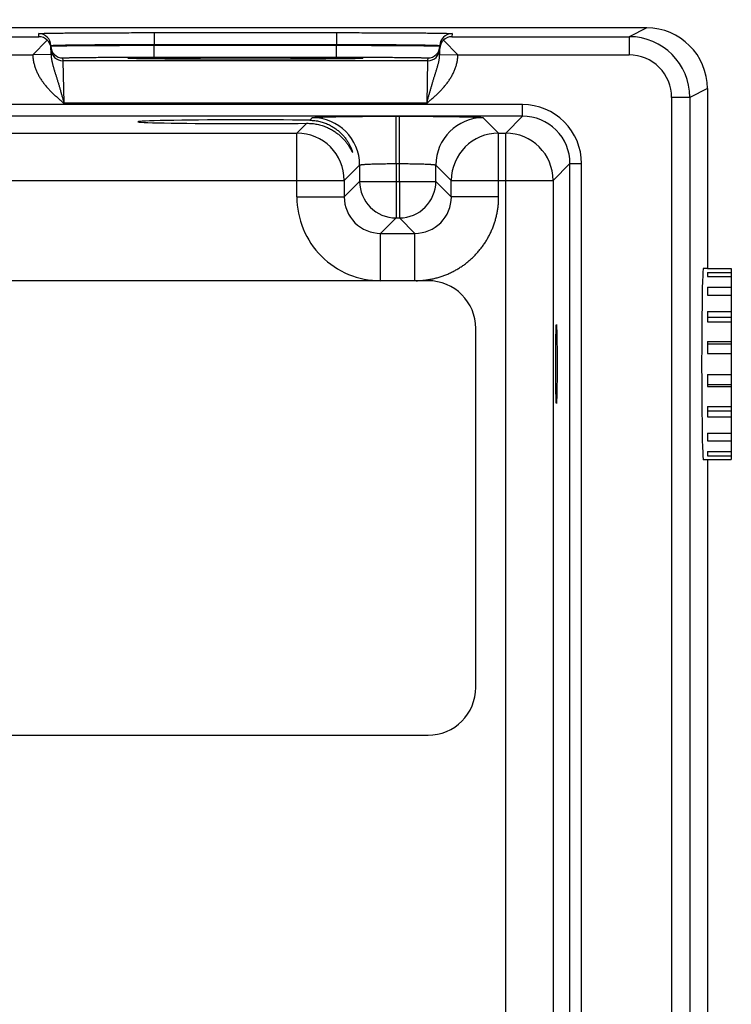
# Model space of a CAD drawing. Header units: inches. Extents: x 0 to 34, y 0 to 22.
# Tile 46 of 116: x 16.1 to 17.3, y 15.6 to 17.2. Entities that reach past the tile are written whole.
import ezdxf

# ---------------------------------------------------------------- set-up
doc = ezdxf.new("R2010")
doc.units = ezdxf.units.IN
doc.header["$LTSCALE"] = 1.87
doc.header["$MEASUREMENT"] = 0
doc.layers.get('0').update_dxf_attribs({"linetype": 'CONTINUOUS'})
doc.layers.add('DIMENSIONS', color=7, linetype='CONTINUOUS')
doc.styles.get("Standard").update_dxf_attribs({"font": 'txt', "width": 0.8})
doc.dimstyles.new('DIMSTYLE_1', dxfattribs={"dimtxt": 0.125, "dimasz": 0.18, "dimexe": 0.125, "dimexo": 0.0625, "dimgap": 0.09, "dimtad": 0, "dimtih": 1, "dimtoh": 1, "dimzin": 4, "dimdsep": 46, "dimtxsty": 'STANDARD', "dimblk": '_FILLED', "dimblk1": '_FILLED', "dimblk2": '_FILLED', "dimcen": 0.09, "dimadec": 0, "dimazin": 0, "dimtp": 0.01, "dimtm": 0.01, "dimtfac": 1, "dimtofl": 0, "dimtmove": 0, "dimatfit": 3, "dimldrblk": '_FILLED', "dimfxl": 1, "dimtolj": 1, "dimtzin": 4, "dimarcsym": 0})

# ---------------------------------------------------------------- blocks, each defined once
blk = doc.blocks.new('*D7')
at = {"layer": 'DIMENSIONS', "color": 2, "linetype": 'CONTINUOUS'}
blk.add_line((16.2325, 15.3523), (17.9443, 15.3523), dxfattribs=at)
at = {"layer": 'DIMENSIONS', "color": 2, "linetype": 'CONTINUOUS', "insert": (18.0068, 15.4148), "char_height": 0.125, "width": 1.125, "attachment_point": 1, "rotation": 0, "line_spacing_factor": 0.9}
blk.add_mtext('1.85{\\Ftxt.shx;\\W1.000000;\\H0.125000; }[46.9]', dxfattribs=at)
blk = doc.blocks.new('_FILLED')
at = {"color": 0, "linetype": 'BYBLOCK'}
blk.add_solid([(0, 0), (-1, 0.1736), (-1, -0.1736)], dxfattribs=at)
blk = doc.blocks.new('*D13')
at = {"layer": 'DIMENSIONS', "color": 2, "linetype": 'CONTINUOUS'}
blk.add_line((16.0449, 15.4148), (16.0449, 17.8889), dxfattribs=at)
at = {"layer": 'DIMENSIONS', "color": 2, "linetype": 'CONTINUOUS', "insert": (15.9824, 17.9514), "char_height": 0.125, "width": 1.025, "attachment_point": 1, "rotation": 90, "line_spacing_factor": 0.9}
blk.add_mtext('9.53{\\Ftxt.shx;\\W1.000000;\\H0.125000; }[242]', dxfattribs=at)

msp = doc.modelspace()

# ---------------------------------------------------------------- linework, layer by layer
at = {"color": 7, "linetype": 'CONTINUOUS'}
for p, q in [((17.1568, 17.2014), (7.7334, 17.2014)), ((17.1568, 17.2014), (17.1279, 17.1869)), ((15.9061, 17.1869), (16.1556, 17.1869)), ((16.1696, 17.1811), (16.1458, 17.1569)), ((16.1556, 17.1869), (16.1555, 17.1919)), ((16.3455, 17.1936), (16.6462, 17.1936)), ((16.3455, 17.1936), (16.3455, 17.1739)), ((16.6462, 17.1936), (16.6462, 17.1739)), ((16.8222, 17.1811), (16.8459, 17.157)), ((16.8362, 17.1919), (16.8361, 17.1869)), ((16.8361, 17.1869), (17.1279, 17.1869)), ((17.1279, 17.1869), (17.1279, 17.1569)), ((16.1758, 17.1575), (16.1755, 17.1723)), ((16.3455, 17.1739), (16.6462, 17.1739)), ((16.3455, 17.1728), (16.3455, 17.1739)), ((16.3455, 17.1728), (16.6462, 17.1728)), ((16.3455, 17.1532), (16.3455, 17.1728)), ((16.6462, 17.1728), (16.6462, 17.1739)), ((16.6462, 17.1532), (16.6462, 17.1728)), ((16.8159, 17.1575), (16.8162, 17.1723)), ((15.9159, 17.1569), (16.1458, 17.1569)), ((16.1758, 17.1575), (16.1459, 17.157)), ((16.1956, 17.1472), (16.1955, 17.1519)), ((16.7961, 17.1472), (16.1956, 17.1472)), ((16.1972, 17.0772), (16.1956, 17.1472)), ((16.3044, 17.1511), (16.3022, 17.1513)), ((16.3049, 17.1511), (16.3046, 17.1511)), ((16.3051, 17.1511), (16.3049, 17.1511)), ((16.3055, 17.1511), (16.3051, 17.1511)), ((16.306, 17.151), (16.3055, 17.1511)), ((16.3069, 17.151), (16.306, 17.151)), ((16.308, 17.1509), (16.3069, 17.151)), ((16.3094, 17.1509), (16.308, 17.1509)), ((16.3117, 17.1508), (16.3094, 17.1509)), ((16.3147, 17.1508), (16.3117, 17.1508)), ((16.3186, 17.1507), (16.3147, 17.1508)), ((16.3223, 17.1506), (16.3186, 17.1507)), ((16.3267, 17.1505), (16.3223, 17.1506)), ((16.3322, 17.1504), (16.3267, 17.1505)), ((16.339, 17.1504), (16.3322, 17.1504)), ((16.3477, 17.1503), (16.339, 17.1504)), ((16.3455, 17.1532), (16.6462, 17.1532)), ((16.355, 17.1502), (16.3477, 17.1503)), ((16.3636, 17.1501), (16.355, 17.1502)), ((16.3731, 17.15), (16.3636, 17.1501)), ((16.3831, 17.15), (16.3731, 17.15)), ((16.3937, 17.1499), (16.3831, 17.15)), ((16.4046, 17.1499), (16.3937, 17.1499)), ((16.4159, 17.1498), (16.4046, 17.1499)), ((16.4276, 17.1498), (16.4159, 17.1498)), ((16.4396, 17.1497), (16.4276, 17.1498)), ((16.4518, 17.1497), (16.4396, 17.1497)), ((16.4642, 17.1497), (16.4518, 17.1497)), ((16.4767, 17.1497), (16.4642, 17.1497)), ((16.4893, 17.1497), (16.4767, 17.1497)), ((16.5019, 17.1497), (16.4893, 17.1497)), ((16.5146, 17.1497), (16.5019, 17.1497)), ((16.5271, 17.1497), (16.5146, 17.1497)), ((16.5395, 17.1497), (16.5271, 17.1497)), ((16.5517, 17.1497), (16.5395, 17.1497)), ((16.5637, 17.1498), (16.5517, 17.1497)), ((16.5755, 17.1498), (16.5637, 17.1498)), ((16.5863, 17.1499), (16.5755, 17.1498)), ((16.5961, 17.1499), (16.5863, 17.1499)), ((16.6087, 17.15), (16.5961, 17.1499)), ((16.6189, 17.15), (16.6087, 17.15)), ((16.6277, 17.1501), (16.6189, 17.15)), ((16.6374, 17.1502), (16.6277, 17.1501)), ((16.6453, 17.1503), (16.6374, 17.1502)), ((16.6521, 17.1504), (16.6453, 17.1503)), ((16.658, 17.1504), (16.6521, 17.1504)), ((16.6631, 17.1505), (16.658, 17.1504)), ((16.6685, 17.1506), (16.6631, 17.1505)), ((16.673, 17.1507), (16.6685, 17.1506)), ((16.6767, 17.1507), (16.673, 17.1507)), ((16.6797, 17.1508), (16.6767, 17.1507)), ((16.6821, 17.1509), (16.6797, 17.1508)), ((16.6837, 17.1509), (16.6821, 17.1509)), ((16.6849, 17.151), (16.6837, 17.1509)), ((16.6856, 17.151), (16.6849, 17.151)), ((16.6862, 17.1511), (16.6856, 17.151)), ((16.6866, 17.1511), (16.6862, 17.1511)), ((16.6868, 17.1511), (16.6866, 17.1511)), ((16.687, 17.1511), (16.6868, 17.1511)), ((16.6872, 17.1511), (16.687, 17.1511)), ((16.6873, 17.1511), (16.6872, 17.1511)), ((16.6896, 17.1513), (16.6874, 17.1511)), ((16.7961, 17.1472), (16.7945, 17.0772)), ((16.7962, 17.1519), (16.7961, 17.1472)), ((16.8159, 17.1575), (16.8459, 17.157)), ((16.8459, 17.1569), (17.1279, 17.1569)), ((17.2568, 17.1014), (17.2279, 17.0869)), ((17.2568, 17.1014), (17.2568, 16.8051)), ((17.2279, 17.0869), (17.1979, 17.0869)), ((17.1979, 17.0869), (17.1979, 13.8468)), ((17.2279, 17.0869), (17.2279, 13.8468)), ((16.9525, 17.0751), (9.5543, 17.0751)), ((16.7945, 17.0772), (16.1972, 17.0772)), ((16.9525, 17.056), (16.9525, 17.0751)), ((16.9525, 17.056), (9.5543, 17.056)), ((16.6019, 17.0493), (16.6061, 17.0536)), ((16.7441, 17.056), (16.7497, 17.056)), ((16.7441, 16.978), (16.7441, 17.056)), ((16.7497, 16.978), (16.7497, 17.056)), ((16.8876, 17.0536), (16.913, 17.0282)), ((16.9525, 17.056), (16.9247, 17.0282)), ((16.5807, 17.0282), (16.5969, 17.0443)), ((15.983, 17.0282), (16.5807, 17.0282)), ((16.5807, 16.9232), (16.5807, 17.0282)), ((16.913, 17.0282), (16.9247, 17.0282)), ((16.913, 16.9232), (16.913, 17.0282)), ((16.9247, 13.9055), (16.9247, 17.0282)), ((16.6841, 16.9756), (16.6587, 16.9502)), ((16.6841, 16.9756), (16.6841, 16.9486)), ((16.7441, 16.978), (16.7497, 16.978)), ((16.7441, 16.978), (16.7441, 16.9486)), ((16.7497, 16.9486), (16.7497, 16.978)), ((16.8097, 16.9756), (16.835, 16.9502)), ((16.8097, 16.9486), (16.8097, 16.9756)), ((17.0305, 16.9781), (17.0027, 16.9502)), ((17.0305, 16.9781), (17.0495, 16.9781)), ((17.0305, 13.9557), (17.0305, 16.9781)), ((17.0495, 13.9557), (17.0495, 16.9781)), ((15.905, 16.9502), (16.6587, 16.9502)), ((16.6587, 16.9502), (16.6587, 16.9232)), ((16.6841, 16.9486), (16.6587, 16.9232)), ((16.6841, 16.9486), (16.8097, 16.9486)), ((16.7441, 16.9486), (16.7441, 16.8886)), ((16.7497, 16.9486), (16.7497, 16.8886)), ((16.8097, 16.9486), (16.835, 16.9232)), ((16.835, 16.9502), (17.0027, 16.9502)), ((16.835, 16.9232), (16.835, 16.9502)), ((17.0027, 16.9502), (17.0027, 13.9835)), ((16.5807, 16.9232), (16.6587, 16.9232)), ((16.913, 16.9232), (16.835, 16.9232)), ((16.7441, 16.8886), (16.7187, 16.8632)), ((16.7441, 16.8886), (16.7497, 16.8886)), ((16.7497, 16.8886), (16.775, 16.8632)), ((16.7187, 16.8632), (16.775, 16.8632)), ((16.7187, 16.7852), (16.7187, 16.8632)), ((16.775, 16.7852), (16.775, 16.8632)), ((17.2568, 16.8054), (17.2501, 16.8054)), ((17.2568, 16.8052), (17.2962, 16.8052)), ((17.2568, 16.8051), (17.2962, 16.8051)), ((17.2568, 16.7988), (17.2962, 16.7988)), ((17.2568, 16.7988), (17.2568, 16.792)), ((17.2568, 16.792), (17.2962, 16.792)), ((17.2962, 16.8052), (17.2962, 16.4907)), ((16.7967, 16.7852), (9.7101, 16.7852)), ((17.2568, 16.7744), (17.2962, 16.7744)), ((17.2568, 16.7744), (17.2568, 16.7617)), ((17.2568, 16.7617), (17.2962, 16.7617)), ((17.2568, 16.7348), (17.2962, 16.7348)), ((17.2568, 16.7348), (17.2568, 16.7178)), ((17.2568, 16.725), (17.2962, 16.725)), ((17.2568, 16.7178), (17.2962, 16.7178)), ((16.8755, 16.1159), (16.8755, 16.7065)), ((17.2568, 16.685), (17.2962, 16.685)), ((17.2568, 16.685), (17.2568, 16.6656)), ((17.2568, 16.6815), (17.2962, 16.6815)), ((17.2568, 16.6656), (17.2962, 16.6656)), ((17.2568, 16.6306), (17.2962, 16.6306)), ((17.2568, 16.6306), (17.2568, 16.6113)), ((17.2568, 16.6146), (17.2962, 16.6146)), ((17.2568, 16.6113), (17.2962, 16.6113)), ((17.2568, 16.5784), (17.2962, 16.5784)), ((17.2568, 16.5784), (17.2568, 16.5613)), ((17.2568, 16.5711), (17.2962, 16.5711)), ((17.2568, 16.5613), (17.2962, 16.5613)), ((17.2568, 16.5345), (17.2962, 16.5345)), ((17.2568, 16.5345), (17.2568, 16.5217)), ((17.2568, 16.5217), (17.2962, 16.5217)), ((17.2568, 16.5041), (17.2962, 16.5041)), ((17.2568, 16.5041), (17.2568, 16.4972)), ((17.2568, 16.4905), (17.2501, 16.4905)), ((17.2568, 16.4972), (17.2962, 16.4972)), ((17.2568, 16.4909), (17.2962, 16.4909)), ((17.2568, 16.4909), (17.2568, 13.8324)), ((17.2568, 16.4907), (17.2962, 16.4907)), ((9.7101, 16.0372), (16.7967, 16.0372))]:
    msp.add_line(p, q, dxfattribs=at)
for points in [[(16.3046, 17.1511), (16.3045, 17.1511), (16.3044, 17.1511), (16.3044, 17.1511)], [(16.6873, 17.1511), (16.6873, 17.1511), (16.6873, 17.1511)]]:
    msp.add_lwpolyline(points, dxfattribs=at)
for centre, radius, start, end in [((17.1568, 17.1014), 0.1, 0.0007, 90), ((16.1555, 17.1719), 0.02, 1.0012, 90.0013), ((16.1554, 17.1667), 0.0202, 45.4189, 89.3143), ((16.156, 17.1669), 0.0197, 1.0498, 46.2249), ((16.8358, 17.1669), 0.0197, 133.7752, 178.9502), ((16.8362, 17.1719), 0.02, 89.9987, 178.9988), ((16.8363, 17.1667), 0.0202, 90.6857, 134.5811), ((17.1279, 17.0869), 0.1, 0.003, 90), ((16.1955, 17.1719), 0.02, 181.0012, 270.0013), ((16.1956, 17.1672), 0.02, 181.2271, 270.0013), ((16.7961, 17.1672), 0.02, 269.9987, 358.7855), ((16.7962, 17.1719), 0.02, 269.9987, 358.9988), ((16.6896, 17.1363), 0.015, 89.9998, 100.7095), ((17.1279, 17.0869), 0.07, 0.002, 90.0055), ((16.9525, 16.9781), 0.097, 359.9966, 90.0034), ((16.6061, 16.9756), 0.078, 0.0209, 89.9791), ((16.8877, 16.9756), 0.078, 90.0209, 179.9791), ((16.9525, 16.9781), 0.078, 359.9906, 90.0094), ((16.5807, 16.9502), 0.078, 0.0209, 89.9791), ((16.913, 16.9502), 0.078, 90.0209, 179.9791), ((16.9247, 16.9502), 0.078, 0.0209, 89.9791), ((16.7441, 16.9486), 0.06, 180.0209, 269.9791), ((16.7496, 16.9486), 0.06, 270.0209, 359.9791), ((16.7187, 16.9232), 0.138, 179.9961, 270.0042), ((16.7187, 16.9232), 0.06, 179.9638, 270.0362), ((16.7751, 16.9232), 0.06, 269.9638, 0.0362), ((16.7967, 16.7065), 0.0787, 0, 90), ((16.7967, 16.1159), 0.0787, 270, 360)]:
    msp.add_arc(centre, radius, start, end, dxfattribs=at)
for centre, major_axis, start_param, end_param in [((16.4959, 17.0469), (0.1771, 0), 0.929285, 5.318993), ((17.2501, 16.648), (0, 0.1575), 0, 3.141593)]:
    msp.add_ellipse(centre, major_axis=major_axis, ratio=0.017455, start_param=start_param, end_param=end_param, dxfattribs=at)
msp.add_ellipse((17.0081, 16.648), major_axis=(0, 0.065), ratio=0.017455, dxfattribs=at)
for points, knots in [([(16.1555, 17.1919), (16.1555, 17.1919), (16.1555, 17.1919), (16.1555, 17.1919), (16.1556, 17.1919), (16.1556, 17.1919), (16.1556, 17.1919), (16.1556, 17.192), (16.1557, 17.192), (16.1557, 17.192), (16.1558, 17.192), (16.1559, 17.192), (16.1561, 17.192), (16.1562, 17.1921), (16.1566, 17.1921), (16.157, 17.1921), (16.1576, 17.1922), (16.1584, 17.1922), (16.1592, 17.1922), (16.1602, 17.1923), (16.1613, 17.1923), (16.1624, 17.1924), (16.1637, 17.1924), (16.1652, 17.1924), (16.1667, 17.1925), (16.1683, 17.1925), (16.1707, 17.1926), (16.1739, 17.1926), (16.1781, 17.1927), (16.1827, 17.1928), (16.1877, 17.1928), (16.193, 17.1929), (16.1988, 17.193), (16.2048, 17.193), (16.2113, 17.1931), (16.218, 17.1931), (16.2276, 17.1932), (16.2403, 17.1933), (16.2562, 17.1934), (16.273, 17.1934), (16.2905, 17.1935), (16.3085, 17.1935), (16.3269, 17.1936), (16.3393, 17.1936), (16.3455, 17.1936)], [0, 0, 0, 0, 0.000056, 0.000092, 0.000134, 0.000241, 0.000383, 0.000559, 0.000772, 0.001022, 0.001308, 0.001991, 0.002823, 0.003804, 0.004935, 0.007643, 0.010948, 0.014847, 0.019338, 0.02442, 0.030088, 0.03634, 0.043173, 0.050581, 0.058561, 0.067109, 0.076218, 0.096099, 0.118157, 0.142341, 0.168591, 0.196844, 0.227033, 0.259085, 0.292923, 0.328465, 0.365625, 0.44444, 0.528609, 0.617319, 0.709716, 0.80491, 0.901983, 1, 1, 1, 1]), ([(16.6462, 17.1936), (16.6524, 17.1936), (16.6648, 17.1936), (16.6832, 17.1935), (16.7012, 17.1935), (16.7187, 17.1934), (16.7355, 17.1934), (16.7515, 17.1933), (16.7641, 17.1932), (16.7737, 17.1931), (16.7805, 17.1931), (16.7869, 17.193), (16.793, 17.193), (16.7987, 17.1929), (16.8041, 17.1928), (16.8091, 17.1928), (16.8136, 17.1927), (16.8178, 17.1926), (16.8211, 17.1926), (16.8234, 17.1925), (16.8251, 17.1925), (16.8266, 17.1924), (16.828, 17.1924), (16.8293, 17.1924), (16.8305, 17.1923), (16.8316, 17.1923), (16.8325, 17.1922), (16.8334, 17.1922), (16.8341, 17.1922), (16.8347, 17.1921), (16.8352, 17.1921), (16.8355, 17.1921), (16.8357, 17.192), (16.8358, 17.192), (16.8359, 17.192), (16.836, 17.192), (16.8361, 17.192), (16.8361, 17.192), (16.8361, 17.1919), (16.8362, 17.1919), (16.8362, 17.1919), (16.8362, 17.1919), (16.8362, 17.1919), (16.8362, 17.1919), (16.8362, 17.1919)], [0, 0, 0, 0, 0.098017, 0.19509, 0.290284, 0.382681, 0.471391, 0.55556, 0.634375, 0.671535, 0.707077, 0.740915, 0.772967, 0.803156, 0.831409, 0.857659, 0.881843, 0.903901, 0.923782, 0.932891, 0.941439, 0.949419, 0.956827, 0.96366, 0.969912, 0.97558, 0.980662, 0.985153, 0.989052, 0.992357, 0.995065, 0.996196, 0.997177, 0.998009, 0.998692, 0.998978, 0.999228, 0.999441, 0.999617, 0.999759, 0.999866, 0.999908, 0.999944, 1, 1, 1, 1]), ([(16.1755, 17.1723), (16.1755, 17.1723), (16.1755, 17.1723), (16.1756, 17.1723), (16.1756, 17.1723), (16.1756, 17.1723), (16.1756, 17.1723), (16.1757, 17.1723), (16.1757, 17.1723), (16.1758, 17.1724), (16.1759, 17.1724), (16.176, 17.1724), (16.1762, 17.1724), (16.1764, 17.1725), (16.1766, 17.1725), (16.1768, 17.1725), (16.1771, 17.1725), (16.1775, 17.1726), (16.1781, 17.1726), (16.1788, 17.1726), (16.1797, 17.1727), (16.1807, 17.1727), (16.1817, 17.1728), (16.1829, 17.1728), (16.1841, 17.1729), (16.186, 17.1729), (16.1886, 17.173), (16.192, 17.1731), (16.1957, 17.1732), (16.1998, 17.1732), (16.2043, 17.1733), (16.2091, 17.1734), (16.2142, 17.1735), (16.2196, 17.1735), (16.2254, 17.1736), (16.2314, 17.1736), (16.24, 17.1737), (16.2514, 17.1738), (16.2656, 17.1738), (16.2806, 17.1739), (16.2963, 17.1739), (16.3124, 17.1739), (16.3289, 17.1739), (16.3399, 17.1739), (16.3455, 17.1739)], [0, 0, 0, 0, 0.000074, 0.000165, 0.000283, 0.000432, 0.000615, 0.000833, 0.001086, 0.001376, 0.002065, 0.002902, 0.003887, 0.005021, 0.006303, 0.007733, 0.009313, 0.011041, 0.014942, 0.019435, 0.024517, 0.030186, 0.036439, 0.043271, 0.050679, 0.058658, 0.076312, 0.096191, 0.118246, 0.142426, 0.168672, 0.196922, 0.227107, 0.259155, 0.292989, 0.328526, 0.365683, 0.44449, 0.52865, 0.617353, 0.709742, 0.804928, 0.901992, 1, 1, 1, 1]), ([(16.1756, 17.1715), (16.1756, 17.1715), (16.1756, 17.1715), (16.1756, 17.1715), (16.1756, 17.1716), (16.1756, 17.1716), (16.1756, 17.1716), (16.1756, 17.1716), (16.1757, 17.1716), (16.1757, 17.1716), (16.1758, 17.1716), (16.1759, 17.1716), (16.176, 17.1716), (16.1762, 17.1716), (16.1764, 17.1716), (16.1766, 17.1716), (16.1768, 17.1717), (16.1771, 17.1717), (16.1775, 17.1717), (16.1781, 17.1717), (16.1788, 17.1717), (16.1797, 17.1718), (16.1807, 17.1718), (16.1817, 17.1718), (16.1829, 17.1718), (16.1842, 17.1719), (16.1855, 17.1719), (16.187, 17.1719), (16.1891, 17.1719), (16.192, 17.172), (16.1957, 17.172), (16.1998, 17.1721), (16.2043, 17.1721), (16.2091, 17.1722), (16.2142, 17.1722), (16.2197, 17.1723), (16.2254, 17.1723), (16.2315, 17.1724), (16.24, 17.1724), (16.2514, 17.1725), (16.2656, 17.1726), (16.2807, 17.1726), (16.2963, 17.1727), (16.3125, 17.1728), (16.3289, 17.1728), (16.34, 17.1728), (16.3455, 17.1728)], [0, 0, 0, 0, 0.000039, 0.000068, 0.000105, 0.000205, 0.000341, 0.000513, 0.000722, 0.000969, 0.001252, 0.001932, 0.002761, 0.00374, 0.004868, 0.006146, 0.007574, 0.009151, 0.010876, 0.014774, 0.019265, 0.024346, 0.030014, 0.036267, 0.0431, 0.050509, 0.05849, 0.067038, 0.076148, 0.096032, 0.118094, 0.14228, 0.168533, 0.19679, 0.226982, 0.259037, 0.292878, 0.328423, 0.365586, 0.444407, 0.528581, 0.617296, 0.709699, 0.804898, 0.901977, 1, 1, 1, 1]), ([(16.6462, 17.1739), (16.6518, 17.1739), (16.6628, 17.1739), (16.6793, 17.1739), (16.6954, 17.1739), (16.7111, 17.1739), (16.7261, 17.1738), (16.7404, 17.1738), (16.7517, 17.1737), (16.7603, 17.1736), (16.7663, 17.1736), (16.7721, 17.1735), (16.7775, 17.1735), (16.7827, 17.1734), (16.7875, 17.1733), (16.7919, 17.1732), (16.796, 17.1732), (16.7998, 17.1731), (16.8032, 17.173), (16.8057, 17.1729), (16.8076, 17.1729), (16.8089, 17.1728), (16.81, 17.1728), (16.8111, 17.1727), (16.812, 17.1727), (16.8129, 17.1726), (16.8137, 17.1726), (16.8142, 17.1726), (16.8146, 17.1725), (16.8149, 17.1725), (16.8152, 17.1725), (16.8154, 17.1725), (16.8156, 17.1724), (16.8157, 17.1724), (16.8159, 17.1724), (16.816, 17.1724), (16.816, 17.1723), (16.8161, 17.1723), (16.8161, 17.1723), (16.8161, 17.1723), (16.8162, 17.1723), (16.8162, 17.1723), (16.8162, 17.1723), (16.8162, 17.1723), (16.8162, 17.1723)], [0, 0, 0, 0, 0.098008, 0.195072, 0.290258, 0.382647, 0.47135, 0.55551, 0.634317, 0.671474, 0.707011, 0.740845, 0.772893, 0.803078, 0.831328, 0.857574, 0.881754, 0.903809, 0.923688, 0.941342, 0.949321, 0.956729, 0.963561, 0.969814, 0.975483, 0.980565, 0.985058, 0.988959, 0.990687, 0.992267, 0.993697, 0.994979, 0.996113, 0.997098, 0.997935, 0.998624, 0.998914, 0.999167, 0.999385, 0.999568, 0.999717, 0.999835, 0.999926, 1, 1, 1, 1]), ([(16.6462, 17.1728), (16.6518, 17.1728), (16.6628, 17.1728), (16.6793, 17.1728), (16.6954, 17.1727), (16.7111, 17.1726), (16.7261, 17.1726), (16.7404, 17.1725), (16.7517, 17.1724), (16.7603, 17.1724), (16.7663, 17.1723), (16.7721, 17.1723), (16.7775, 17.1722), (16.7826, 17.1722), (16.7874, 17.1721), (16.7919, 17.1721), (16.796, 17.172), (16.7998, 17.172), (16.8026, 17.1719), (16.8048, 17.1719), (16.8062, 17.1719), (16.8076, 17.1719), (16.8088, 17.1718), (16.81, 17.1718), (16.8111, 17.1718), (16.812, 17.1718), (16.8129, 17.1717), (16.8137, 17.1717), (16.8142, 17.1717), (16.8146, 17.1717), (16.8149, 17.1717), (16.8151, 17.1716), (16.8154, 17.1716), (16.8156, 17.1716), (16.8157, 17.1716), (16.8159, 17.1716), (16.816, 17.1716), (16.816, 17.1716), (16.8161, 17.1716), (16.8161, 17.1716), (16.8161, 17.1716), (16.8162, 17.1716), (16.8162, 17.1716), (16.8162, 17.1715), (16.8162, 17.1715), (16.8162, 17.1715), (16.8162, 17.1715)], [0, 0, 0, 0, 0.098023, 0.195102, 0.290301, 0.382704, 0.471419, 0.555593, 0.634414, 0.671577, 0.707122, 0.740963, 0.773018, 0.80321, 0.831467, 0.85772, 0.881906, 0.903968, 0.923852, 0.932962, 0.94151, 0.949491, 0.9569, 0.963733, 0.969986, 0.975654, 0.980735, 0.985226, 0.989124, 0.990849, 0.992426, 0.993854, 0.995132, 0.99626, 0.997239, 0.998068, 0.998748, 0.999031, 0.999278, 0.999487, 0.999659, 0.999795, 0.999895, 0.999932, 0.999961, 1, 1, 1, 1]), ([(16.1458, 17.1569), (16.1458, 17.1564), (16.1458, 17.1554), (16.1459, 17.1538), (16.146, 17.1523), (16.1462, 17.1508), (16.1464, 17.1493), (16.1466, 17.1478), (16.1469, 17.1462), (16.1473, 17.1442), (16.1479, 17.1418), (16.149, 17.1378), (16.1506, 17.133), (16.1527, 17.1283), (16.1545, 17.1247), (16.156, 17.122), (16.1575, 17.1194), (16.1592, 17.1168), (16.1609, 17.1143), (16.1627, 17.1118), (16.1645, 17.1093), (16.1664, 17.107), (16.1684, 17.1046), (16.1711, 17.1016), (16.1746, 17.0978), (16.179, 17.0935), (16.1834, 17.0893), (16.188, 17.0852), (16.1926, 17.0812), (16.1957, 17.0785), (16.1972, 17.0772)], [0, 0, 0, 0, 0.015626, 0.031252, 0.046878, 0.062504, 0.07813, 0.093756, 0.109382, 0.125008, 0.156258, 0.187508, 0.249996, 0.312486, 0.343737, 0.374987, 0.406238, 0.437489, 0.46874, 0.499991, 0.531242, 0.562493, 0.593745, 0.624996, 0.687496, 0.749996, 0.812498, 0.874998, 0.937499, 1, 1, 1, 1]), ([(16.1758, 17.1575), (16.1758, 17.1558), (16.176, 17.1533), (16.1765, 17.15), (16.1769, 17.1476), (16.1775, 17.1451), (16.178, 17.1428), (16.1787, 17.1404), (16.1793, 17.138), (16.18, 17.1357), (16.1807, 17.1333), (16.1814, 17.1309), (16.1824, 17.1277), (16.1834, 17.1246), (16.1844, 17.1213), (16.1852, 17.1189), (16.186, 17.1164), (16.1867, 17.1139), (16.1874, 17.1119), (16.1879, 17.1102), (16.1884, 17.1085), (16.189, 17.1064), (16.1898, 17.1038), (16.1905, 17.1012), (16.1913, 17.0986), (16.1919, 17.0964), (16.1924, 17.0946), (16.1929, 17.0929), (16.1935, 17.0906), (16.1942, 17.088), (16.1949, 17.0857), (16.1953, 17.0839), (16.1957, 17.0826), (16.1961, 17.0813), (16.1966, 17.0795), (16.197, 17.0781), (16.1972, 17.0772)], [0, 0, 0, 0, 0.06052, 0.090458, 0.120221, 0.149857, 0.179403, 0.208909, 0.238413, 0.267956, 0.29758, 0.327317, 0.3572, 0.417522, 0.448, 0.478712, 0.509671, 0.540886, 0.572359, 0.58819, 0.604083, 0.636056, 0.668275, 0.700725, 0.73339, 0.766253, 0.782753, 0.799296, 0.832498, 0.865833, 0.899278, 0.916033, 0.932805, 0.949592, 0.966389, 1, 1, 1, 1]), ([(16.1955, 17.1519), (16.1955, 17.1519), (16.1956, 17.1519), (16.1956, 17.1519), (16.1956, 17.1519), (16.1956, 17.1519), (16.1956, 17.1519), (16.1957, 17.1519), (16.1957, 17.1519), (16.1957, 17.152), (16.1958, 17.152), (16.196, 17.152), (16.1961, 17.152), (16.1963, 17.152), (16.1967, 17.1521), (16.1972, 17.1521), (16.1978, 17.1521), (16.1985, 17.1521), (16.1992, 17.1522), (16.2001, 17.1522), (16.201, 17.1522), (16.202, 17.1523), (16.2031, 17.1523), (16.2048, 17.1523), (16.2071, 17.1524), (16.21, 17.1524), (16.2133, 17.1525), (16.217, 17.1526), (16.2209, 17.1526), (16.2251, 17.1527), (16.2297, 17.1527), (16.2345, 17.1528), (16.2395, 17.1528), (16.2449, 17.1529), (16.2524, 17.1529), (16.2624, 17.153), (16.275, 17.153), (16.2883, 17.1531), (16.3021, 17.1531), (16.3163, 17.1532), (16.3309, 17.1532), (16.3406, 17.1532), (16.3455, 17.1532)], [0, 0, 0, 0, 0.00013, 0.00018, 0.000238, 0.000379, 0.000556, 0.000768, 0.001018, 0.001304, 0.001987, 0.002819, 0.003801, 0.004931, 0.007639, 0.010944, 0.014843, 0.019334, 0.024416, 0.030084, 0.036337, 0.043169, 0.050578, 0.058558, 0.076214, 0.096095, 0.118154, 0.142337, 0.168588, 0.196841, 0.22703, 0.259082, 0.29292, 0.328462, 0.365623, 0.444438, 0.528607, 0.617317, 0.709715, 0.804909, 0.901983, 1, 1, 1, 1]), ([(16.3022, 17.1513), (16.3022, 17.1514), (16.3022, 17.1514), (16.3022, 17.1514), (16.3022, 17.1514), (16.3022, 17.1514), (16.3022, 17.1514), (16.3023, 17.1514), (16.3023, 17.1514), (16.3023, 17.1514), (16.3024, 17.1514), (16.3025, 17.1515), (16.3027, 17.1515), (16.3029, 17.1515), (16.3032, 17.1515), (16.3037, 17.1516), (16.3043, 17.1516), (16.305, 17.1516), (16.3059, 17.1517), (16.3069, 17.1517), (16.308, 17.1518), (16.3092, 17.1518), (16.3105, 17.1518), (16.312, 17.1519), (16.3135, 17.1519), (16.3152, 17.152), (16.3176, 17.152), (16.3209, 17.1521), (16.3252, 17.1521), (16.3298, 17.1522), (16.3349, 17.1523), (16.3404, 17.1524), (16.3462, 17.1524), (16.3524, 17.1525), (16.359, 17.1525), (16.3659, 17.1526), (16.3757, 17.1527), (16.3886, 17.1528), (16.4048, 17.1528), (16.422, 17.1529), (16.4398, 17.153), (16.4582, 17.153), (16.4769, 17.153), (16.4959, 17.153), (16.5148, 17.153), (16.5335, 17.153), (16.5519, 17.153), (16.5698, 17.1529), (16.5869, 17.1528), (16.6032, 17.1528), (16.6161, 17.1527), (16.6259, 17.1526), (16.6327, 17.1525), (16.6393, 17.1525), (16.6455, 17.1524), (16.6513, 17.1524), (16.6568, 17.1523), (16.6619, 17.1522), (16.6666, 17.1521), (16.6708, 17.1521), (16.6741, 17.152), (16.6766, 17.152), (16.6782, 17.1519), (16.6798, 17.1519), (16.6812, 17.1518), (16.6825, 17.1518), (16.6837, 17.1518), (16.6848, 17.1517), (16.6858, 17.1517), (16.6867, 17.1516), (16.6874, 17.1516), (16.6881, 17.1516), (16.6885, 17.1515), (16.6889, 17.1515), (16.689, 17.1515), (16.6892, 17.1515), (16.6893, 17.1514), (16.6894, 17.1514), (16.6894, 17.1514), (16.6895, 17.1514), (16.6895, 17.1514), (16.6895, 17.1514), (16.6896, 17.1514), (16.6896, 17.1514), (16.6896, 17.1514), (16.6896, 17.1514), (16.6896, 17.1513)], [0, 0, 0, 0, 0.000028, 0.000046, 0.000067, 0.000121, 0.000191, 0.00028, 0.000386, 0.000511, 0.000654, 0.000996, 0.001412, 0.001903, 0.002469, 0.003824, 0.005476, 0.007427, 0.009674, 0.012215, 0.015051, 0.018178, 0.021595, 0.025301, 0.029292, 0.033567, 0.038123, 0.048066, 0.059098, 0.071192, 0.084318, 0.098447, 0.113543, 0.129569, 0.146489, 0.16426, 0.18284, 0.222246, 0.264327, 0.308678, 0.354872, 0.402465, 0.450996, 0.5, 0.549004, 0.597535, 0.645128, 0.691322, 0.735673, 0.777754, 0.81716, 0.83574, 0.853511, 0.870431, 0.886457, 0.901553, 0.915682, 0.928808, 0.940902, 0.951934, 0.961877, 0.966433, 0.970708, 0.974699, 0.978405, 0.981822, 0.984949, 0.987785, 0.990326, 0.992573, 0.994524, 0.996176, 0.997531, 0.998097, 0.998588, 0.999004, 0.999346, 0.999489, 0.999614, 0.99972, 0.999809, 0.999879, 0.999933, 0.999954, 0.999972, 1, 1, 1, 1]), ([(16.6874, 17.1511), (16.6871, 17.1511), (16.6866, 17.1511), (16.6855, 17.151), (16.6839, 17.1509), (16.6817, 17.1509), (16.6791, 17.1508), (16.6762, 17.1507), (16.6729, 17.1507), (16.6692, 17.1506), (16.6637, 17.1505), (16.6559, 17.1504), (16.6457, 17.1503), (16.6343, 17.1502), (16.6218, 17.1501), (16.6083, 17.15), (16.5887, 17.1499), (16.5625, 17.1498), (16.5297, 17.1497), (16.4959, 17.1497), (16.4621, 17.1497), (16.4293, 17.1498), (16.4031, 17.1499), (16.3835, 17.15), (16.37, 17.1501), (16.3575, 17.1502), (16.3461, 17.1503), (16.3359, 17.1504), (16.3281, 17.1505), (16.3226, 17.1506), (16.3189, 17.1507), (16.3156, 17.1507), (16.3127, 17.1508), (16.3101, 17.1509), (16.3078, 17.1509), (16.3062, 17.151), (16.3051, 17.1511), (16.3046, 17.1511), (16.3044, 17.1511)], [0, 0, 0, 0, 0.001812, 0.003868, 0.008711, 0.014521, 0.021285, 0.028992, 0.037624, 0.047167, 0.057601, 0.081057, 0.10781, 0.137648, 0.170338, 0.205621, 0.243221, 0.32417, 0.410643, 0.499923, 0.589206, 0.675687, 0.75665, 0.794259, 0.829552, 0.862252, 0.892103, 0.918868, 0.942339, 0.952779, 0.962329, 0.97097, 0.978683, 0.985455, 0.991273, 0.996124, 0.998184, 1, 1, 1, 1]), ([(16.6462, 17.1532), (16.6511, 17.1532), (16.6609, 17.1532), (16.6754, 17.1532), (16.6896, 17.1531), (16.7034, 17.1531), (16.7167, 17.153), (16.7293, 17.153), (16.7393, 17.1529), (16.7469, 17.1529), (16.7522, 17.1528), (16.7573, 17.1528), (16.7621, 17.1527), (16.7666, 17.1527), (16.7708, 17.1526), (16.7748, 17.1526), (16.7784, 17.1525), (16.7817, 17.1524), (16.7847, 17.1524), (16.7869, 17.1523), (16.7886, 17.1523), (16.7897, 17.1523), (16.7907, 17.1522), (16.7917, 17.1522), (16.7925, 17.1522), (16.7933, 17.1521), (16.794, 17.1521), (16.7945, 17.1521), (16.795, 17.1521), (16.7954, 17.152), (16.7956, 17.152), (16.7958, 17.152), (16.7959, 17.152), (16.796, 17.152), (16.796, 17.1519), (16.7961, 17.1519), (16.7961, 17.1519), (16.7961, 17.1519), (16.7962, 17.1519), (16.7962, 17.1519), (16.7962, 17.1519), (16.7962, 17.1519), (16.7962, 17.1519)], [0, 0, 0, 0, 0.098017, 0.195091, 0.290285, 0.382683, 0.471393, 0.555562, 0.634377, 0.671538, 0.70708, 0.740918, 0.77297, 0.803159, 0.831412, 0.857663, 0.881846, 0.903905, 0.923786, 0.941442, 0.949422, 0.956831, 0.963663, 0.969916, 0.975584, 0.980666, 0.985157, 0.989056, 0.992361, 0.995069, 0.996199, 0.997181, 0.998013, 0.998696, 0.998982, 0.999232, 0.999444, 0.999621, 0.999762, 0.99982, 0.99987, 1, 1, 1, 1]), ([(16.7945, 17.0772), (16.7948, 17.0781), (16.7953, 17.0799), (16.7959, 17.0822), (16.7964, 17.0839), (16.7969, 17.0857), (16.7975, 17.088), (16.7982, 17.0906), (16.7989, 17.0929), (16.7994, 17.0946), (16.7999, 17.0964), (16.8005, 17.0986), (16.8012, 17.1012), (16.802, 17.1038), (16.8026, 17.1059), (16.8031, 17.1076), (16.8035, 17.1089), (16.8039, 17.1102), (16.8044, 17.1119), (16.805, 17.1139), (16.8058, 17.1164), (16.8065, 17.1189), (16.8073, 17.1213), (16.8083, 17.1246), (16.8093, 17.1277), (16.8103, 17.1309), (16.811, 17.1333), (16.8117, 17.1357), (16.8124, 17.138), (16.8131, 17.1404), (16.8137, 17.1428), (16.8143, 17.1451), (16.8148, 17.1476), (16.8152, 17.15), (16.8157, 17.1533), (16.8159, 17.1558), (16.8159, 17.1575)], [0, 0, 0, 0, 0.033611, 0.067195, 0.083967, 0.100722, 0.134167, 0.167502, 0.200704, 0.217247, 0.233747, 0.26661, 0.299275, 0.331725, 0.363944, 0.379961, 0.395916, 0.41181, 0.427641, 0.459113, 0.490329, 0.521288, 0.552, 0.582478, 0.6428, 0.672683, 0.70242, 0.732044, 0.761587, 0.791091, 0.820597, 0.850143, 0.879779, 0.909542, 0.939479, 1, 1, 1, 1]), ([(16.7945, 17.0772), (16.7961, 17.0785), (16.7992, 17.0812), (16.8038, 17.0852), (16.8083, 17.0893), (16.8128, 17.0935), (16.8164, 17.0971), (16.8192, 17.1001), (16.8213, 17.1023), (16.8233, 17.1046), (16.8253, 17.107), (16.8272, 17.1093), (16.8291, 17.1118), (16.8309, 17.1143), (16.8326, 17.1168), (16.8342, 17.1194), (16.8358, 17.122), (16.8372, 17.1247), (16.8391, 17.1283), (16.8411, 17.133), (16.8431, 17.1388), (16.8444, 17.1437), (16.845, 17.1472), (16.8453, 17.1493), (16.8455, 17.1508), (16.8457, 17.1523), (16.8458, 17.1538), (16.8459, 17.1554), (16.8459, 17.1564), (16.8459, 17.1569)], [0, 0, 0, 0, 0.062501, 0.125003, 0.187505, 0.250007, 0.312508, 0.34376, 0.375012, 0.406263, 0.437515, 0.468767, 0.500018, 0.53127, 0.562521, 0.593773, 0.625024, 0.656275, 0.687526, 0.750017, 0.812506, 0.874993, 0.906243, 0.921869, 0.937495, 0.953122, 0.968748, 0.984374, 1, 1, 1, 1]), ([(16.6019, 17.0493), (16.6033, 17.0493), (16.6061, 17.0492), (16.6103, 17.0488), (16.6144, 17.0482), (16.6183, 17.0473), (16.6221, 17.0463), (16.6257, 17.0451), (16.6292, 17.0438), (16.6337, 17.0419), (16.6389, 17.0391), (16.6446, 17.0354), (16.6497, 17.0313), (16.6544, 17.027), (16.6578, 17.0233), (16.6602, 17.0202), (16.662, 17.0179), (16.6635, 17.0156), (16.665, 17.0134), (16.6663, 17.0111), (16.6675, 17.0089), (16.6685, 17.0068), (16.6695, 17.0048), (16.6701, 17.0032), (16.6706, 17.002), (16.6709, 17.0012), (16.6712, 17.0004), (16.6715, 16.9997), (16.6717, 16.999), (16.6718, 16.9984), (16.6719, 16.998), (16.672, 16.9977), (16.6721, 16.9975), (16.6721, 16.9974), (16.6721, 16.9972), (16.6721, 16.9971), (16.6721, 16.997), (16.6721, 16.997)], [0, 0, 0, 0, 0.045855, 0.09065, 0.134413, 0.177176, 0.218973, 0.25984, 0.299816, 0.338935, 0.414725, 0.487482, 0.557395, 0.624572, 0.689013, 0.720173, 0.750576, 0.780168, 0.808872, 0.836587, 0.863175, 0.888457, 0.912195, 0.934085, 0.944221, 0.953744, 0.962593, 0.970702, 0.978, 0.984418, 0.989885, 0.992242, 0.994337, 0.996164, 0.997719, 0.998998, 1, 1, 1, 1]), ([(16.6061, 17.0536), (16.6061, 17.0536), (16.6061, 17.0536), (16.6062, 17.0536), (16.6062, 17.0537), (16.6063, 17.0537), (16.6064, 17.0537), (16.6065, 17.0537), (16.6067, 17.0538), (16.607, 17.0538), (16.6074, 17.0539), (16.6079, 17.0539), (16.6085, 17.054), (16.6092, 17.0541), (16.6099, 17.0541), (16.6108, 17.0542), (16.6117, 17.0542), (16.613, 17.0543), (16.6149, 17.0544), (16.6174, 17.0545), (16.6202, 17.0546), (16.6233, 17.0547), (16.6266, 17.0548), (16.6303, 17.0549), (16.6342, 17.055), (16.6384, 17.0551), (16.6428, 17.0552), (16.6491, 17.0553), (16.6576, 17.0554), (16.6684, 17.0556), (16.6799, 17.0557), (16.692, 17.0558), (16.7046, 17.0559), (16.7175, 17.0559), (16.7308, 17.056), (16.7396, 17.056), (16.7441, 17.056)], [0, 0, 0, 0, 0.000163, 0.000356, 0.000838, 0.001454, 0.002211, 0.003109, 0.004151, 0.006666, 0.009759, 0.013431, 0.01768, 0.022505, 0.027903, 0.033872, 0.040409, 0.047509, 0.063386, 0.081466, 0.101706, 0.124061, 0.148477, 0.174898, 0.203261, 0.233501, 0.265545, 0.299319, 0.371734, 0.450065, 0.533574, 0.621476, 0.712942, 0.807113, 0.9031, 1, 1, 1, 1]), ([(16.7497, 17.056), (16.7541, 17.056), (16.763, 17.056), (16.7762, 17.0559), (16.7892, 17.0559), (16.8018, 17.0558), (16.8138, 17.0557), (16.8253, 17.0556), (16.8361, 17.0554), (16.8446, 17.0553), (16.851, 17.0552), (16.8554, 17.0551), (16.8596, 17.055), (16.8635, 17.0549), (16.8671, 17.0548), (16.8705, 17.0547), (16.8736, 17.0546), (16.8764, 17.0545), (16.8788, 17.0544), (16.8807, 17.0543), (16.8821, 17.0542), (16.883, 17.0542), (16.8838, 17.0541), (16.8846, 17.0541), (16.8852, 17.054), (16.8858, 17.0539), (16.8863, 17.0539), (16.8867, 17.0538), (16.887, 17.0538), (16.8872, 17.0537), (16.8874, 17.0537), (16.8875, 17.0537), (16.8875, 17.0537), (16.8876, 17.0536), (16.8876, 17.0536), (16.8876, 17.0536), (16.8876, 17.0536)], [0, 0, 0, 0, 0.0969, 0.192887, 0.287058, 0.378524, 0.466426, 0.549935, 0.628266, 0.700681, 0.734455, 0.766499, 0.796739, 0.825102, 0.851523, 0.875939, 0.898294, 0.918534, 0.936614, 0.952491, 0.959591, 0.966128, 0.972097, 0.977495, 0.98232, 0.986569, 0.990241, 0.993334, 0.995849, 0.996891, 0.997789, 0.998546, 0.999162, 0.999644, 0.999837, 1, 1, 1, 1]), ([(16.5969, 17.0443), (16.5984, 17.0443), (16.6013, 17.0443), (16.6058, 17.044), (16.61, 17.0435), (16.6142, 17.0427), (16.6182, 17.0418), (16.6233, 17.0403), (16.6294, 17.0381), (16.6361, 17.0349), (16.6422, 17.0313), (16.6478, 17.0273), (16.6519, 17.0238), (16.655, 17.0209), (16.6571, 17.0187), (16.6591, 17.0165), (16.661, 17.0143), (16.6627, 17.0121), (16.6642, 17.0099), (16.6657, 17.0078), (16.6668, 17.0061), (16.6676, 17.0047), (16.6681, 17.0038), (16.6687, 17.0029), (16.6692, 17.002), (16.6696, 17.0012), (16.67, 17.0004), (16.6704, 16.9997), (16.6707, 16.9991), (16.6709, 16.9987), (16.6711, 16.9984), (16.6712, 16.9982), (16.6714, 16.9979), (16.6715, 16.9977), (16.6716, 16.9975), (16.6717, 16.9973), (16.6718, 16.9972), (16.6719, 16.9971), (16.6719, 16.997), (16.672, 16.9969), (16.672, 16.9969), (16.672, 16.9969), (16.672, 16.9969), (16.6721, 16.9969), (16.6721, 16.9969), (16.6721, 16.9969), (16.6721, 16.9969), (16.6721, 16.9969), (16.6721, 16.9969), (16.6721, 16.997), (16.6721, 16.997), (16.6721, 16.997)], [0, 0, 0, 0, 0.048093, 0.095091, 0.141009, 0.185866, 0.229688, 0.272501, 0.3552, 0.434225, 0.509783, 0.582024, 0.651013, 0.684282, 0.716702, 0.748235, 0.778826, 0.808398, 0.836844, 0.86402, 0.889735, 0.901969, 0.913737, 0.924997, 0.935698, 0.945787, 0.955203, 0.963879, 0.971744, 0.975349, 0.978724, 0.981859, 0.984745, 0.987372, 0.989733, 0.99182, 0.993626, 0.995146, 0.996377, 0.996884, 0.99732, 0.997686, 0.997986, 0.998225, 0.998416, 0.998584, 0.998762, 0.99898, 0.999254, 0.999593, 1, 1, 1, 1]), ([(16.6841, 16.9756), (16.6841, 16.9756), (16.6841, 16.9757), (16.6842, 16.9757), (16.6842, 16.9757), (16.6843, 16.9758), (16.6844, 16.9758), (16.6845, 16.9758), (16.6847, 16.9759), (16.6849, 16.976), (16.6852, 16.976), (16.6854, 16.9761), (16.6858, 16.9761), (16.6863, 16.9762), (16.687, 16.9763), (16.6879, 16.9764), (16.689, 16.9765), (16.6902, 16.9766), (16.6916, 16.9767), (16.693, 16.9768), (16.6946, 16.9769), (16.6963, 16.977), (16.6988, 16.9771), (16.7022, 16.9773), (16.7065, 16.9774), (16.7112, 16.9776), (16.7162, 16.9777), (16.7214, 16.9778), (16.7269, 16.9779), (16.7325, 16.9779), (16.7383, 16.978), (16.7422, 16.978), (16.7441, 16.978)], [0, 0, 0, 0, 0.001207, 0.001961, 0.002833, 0.003829, 0.004956, 0.00761, 0.010815, 0.014577, 0.018901, 0.023788, 0.029238, 0.035251, 0.048954, 0.064874, 0.082978, 0.103228, 0.125578, 0.149979, 0.176374, 0.204703, 0.234899, 0.300612, 0.3729, 0.451087, 0.53444, 0.622178, 0.713473, 0.807469, 0.903279, 1, 1, 1, 1]), ([(16.7497, 16.978), (16.7516, 16.978), (16.7555, 16.978), (16.7612, 16.9779), (16.7668, 16.9779), (16.7723, 16.9778), (16.7776, 16.9777), (16.7826, 16.9776), (16.7873, 16.9774), (16.7916, 16.9773), (16.795, 16.9771), (16.7974, 16.977), (16.7991, 16.9769), (16.8007, 16.9768), (16.8022, 16.9767), (16.8035, 16.9766), (16.8047, 16.9765), (16.8058, 16.9764), (16.8068, 16.9763), (16.8075, 16.9762), (16.808, 16.9761), (16.8083, 16.9761), (16.8086, 16.976), (16.8089, 16.976), (16.8091, 16.9759), (16.8093, 16.9758), (16.8094, 16.9758), (16.8095, 16.9758), (16.8095, 16.9757), (16.8096, 16.9757), (16.8096, 16.9757), (16.8096, 16.9756), (16.8097, 16.9756)], [0, 0, 0, 0, 0.096721, 0.192531, 0.286527, 0.377822, 0.46556, 0.548913, 0.6271, 0.699388, 0.765101, 0.795297, 0.823626, 0.850021, 0.874422, 0.896772, 0.917022, 0.935126, 0.951046, 0.964749, 0.970762, 0.976212, 0.981099, 0.985423, 0.989185, 0.99239, 0.995044, 0.996171, 0.997167, 0.998039, 0.998793, 1, 1, 1, 1]), ([(16.777, 16.7852), (16.7775, 16.7852), (16.7786, 16.7853), (16.7803, 16.7853), (16.782, 16.7854), (16.7837, 16.7855), (16.7854, 16.7856), (16.787, 16.7858), (16.7887, 16.7859), (16.7909, 16.7861), (16.7937, 16.7865), (16.797, 16.787), (16.8003, 16.7876), (16.8047, 16.7884), (16.8102, 16.7897), (16.8166, 16.7916), (16.823, 16.7938), (16.8292, 16.7962), (16.8353, 16.799), (16.8413, 16.8021), (16.8471, 16.8055), (16.8527, 16.8091), (16.8582, 16.813), (16.8634, 16.8172), (16.8685, 16.8216), (16.8733, 16.8263), (16.8779, 16.8312), (16.8823, 16.8363), (16.8864, 16.8416), (16.8902, 16.8471), (16.8938, 16.8528), (16.8971, 16.8587), (16.9, 16.8647), (16.9027, 16.8708), (16.9051, 16.8771), (16.9072, 16.8835), (16.909, 16.89), (16.9105, 16.8965), (16.9116, 16.9031), (16.9124, 16.9098), (16.9129, 16.9165), (16.913, 16.921), (16.913, 16.9232)], [0, 0, 0, 0, 0.007813, 0.015626, 0.02344, 0.031253, 0.039066, 0.046879, 0.054692, 0.062505, 0.078131, 0.093757, 0.109383, 0.125009, 0.156259, 0.187508, 0.218758, 0.250008, 0.281257, 0.312507, 0.343757, 0.375007, 0.406256, 0.437506, 0.468756, 0.500005, 0.531255, 0.562505, 0.593754, 0.625004, 0.656254, 0.687503, 0.718753, 0.750003, 0.781252, 0.812502, 0.843752, 0.875001, 0.906251, 0.937501, 0.96875, 1, 1, 1, 1])]:
    msp.add_open_spline(points, degree=3, knots=knots, dxfattribs=at)

# ---------------------------------------------------------------- dimensions: what is measured, and where the dimension line sits
at = {"layer": 'DIMENSIONS', "color": 2, "linetype": 'CONTINUOUS'}
for feature_location, offset, dtype, origin, picture, middle in [((16.0449, 15.4148), (0, 2.474), 1, (6.5167, 15.3523), '*D13', (16.0449, 18.4639)), ((16.2325, 15.3523), (1.7119, 0), 0, (16.17, 17.2004), '*D7', (18.5693, 15.3523))]:
    dim = msp.add_ordinate_dim(feature_location=feature_location, offset=offset, dtype=dtype, origin=origin, dimstyle='DIMSTYLE_1', override={"dimtad": 1, "dimtih": 0, "dimtoh": 0}, dxfattribs=at)
    dim.commit()
    dim.dimension.update_dxf_attribs({"geometry": picture, "text_midpoint": middle})

doc.saveas('drawing.dxf')
